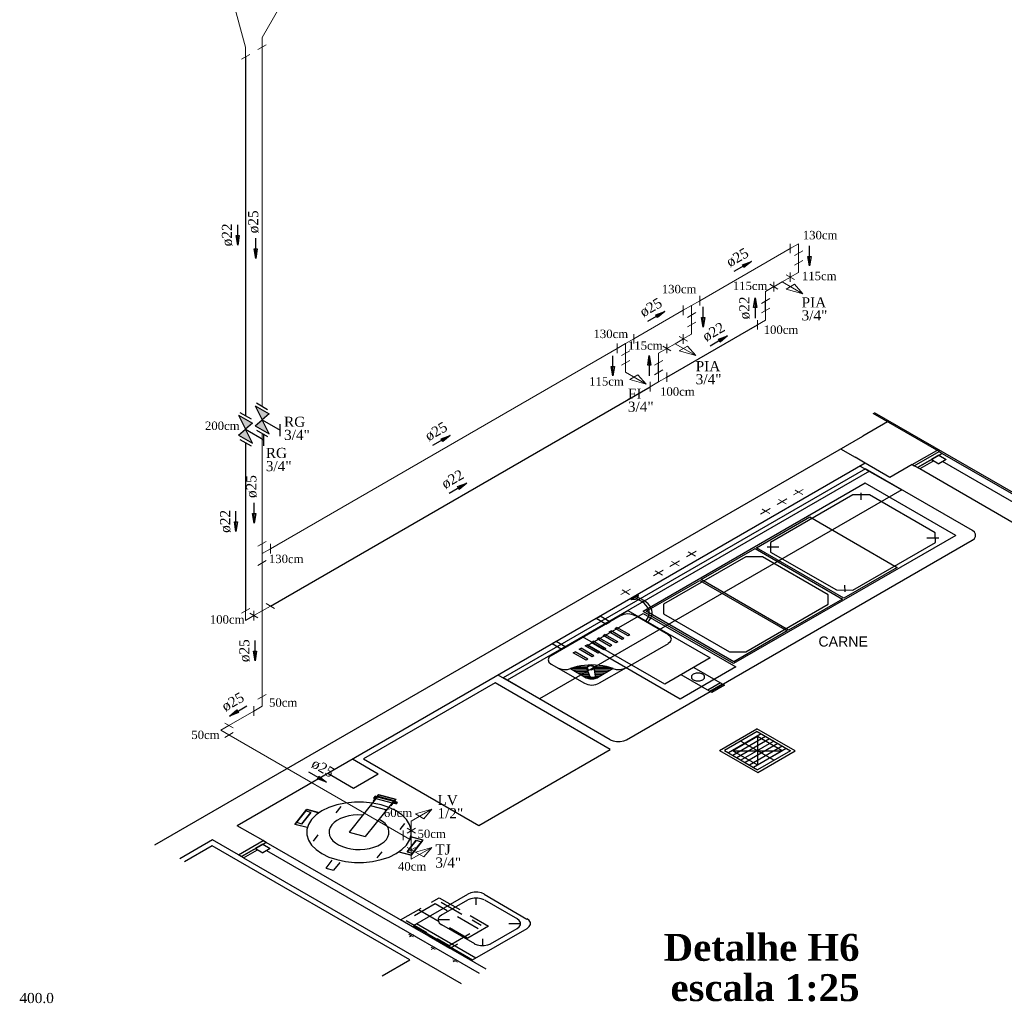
# Model space of a CAD drawing. Header units: millimetres. Extents: x 335 to 91625, y -1 to 84.
# Tile 7 of 38: x 384 to 404, y 28 to 49. Entities that reach past the tile are written whole.
import ezdxf

# ---------------------------------------------------------------- set-up
doc = ezdxf.new("R2010")
doc.units = ezdxf.units.MM
doc.header["$MEASUREMENT"] = 0
doc.linetypes.add('Dashed', pattern=[0.75, 0.5, -0.25])
for name, color, linetype, lineweight in [('AF-Colunas', 7, 'Continuous', 20), ('AF-Conexões detalhe', 7, 'Continuous', 20), ('AF-Indicação coluna', 5, 'Continuous', 20), ('AF-Sentido tubo', 7, 'Continuous', 20), ('AF-Textos conexão', 7, 'Continuous', 20), ('AF-Textos tubo', 7, 'Continuous', 20), ('AF-Tubos detalhe', 5, 'Continuous', 20), ('AQ-Colunas', 7, 'Continuous', 20), ('AQ-Conexões detalhe', 7, 'Continuous', 20), ('AQ-Indicação coluna', 5, 'Continuous', 20), ('AQ-Sentido tubo', 7, 'Continuous', 20), ('AQ-Textos conexão', 7, 'Continuous', 20), ('AQ-Textos tubo', 7, 'Continuous', 20), ('AQ-Tubos detalhe', 1, 'Continuous', 30), ('DI-Níveis', 7, 'Continuous', 20), ('DI-Títulos', 3, 'Continuous', 30), ('Simbolos', 1, 'Continuous', 30), ('SIMBOLOS INT', 8, 'Continuous', 5), ('Simbolos_int', 1, 'Continuous', 30)]:
    doc.layers.add(name, color=color, linetype=linetype, lineweight=lineweight)
doc.styles.add('Arial', font='arial.ttf')
doc.styles.add('TimesNewRoman', font='times.ttf')
doc.styles.add('TimesNewRomanN', font='timesbd.ttf')
doc.dimstyles.get("Standard").update_dxf_attribs({"dimtxt": 0.18, "dimasz": 0.18, "dimexe": 0.18, "dimexo": 0.0625, "dimgap": 0.09, "dimtad": 0, "dimtih": 1, "dimtoh": 1, "dimdec": 4, "dimzin": 0, "dimdsep": 46, "dimtxsty": 'Standard', "dimcen": 0.09, "dimadec": 0, "dimazin": 0, "dimtfac": 1, "dimtdec": 4, "dimtofl": 0, "dimtmove": 0, "dimatfit": 3, "dimfxl": 0, "dimtolj": 1, "dimtzin": 0, "dimarcsym": 0})

msp = doc.modelspace()

# ---------------------------------------------------------------- hatches: boundary and pattern name
at = {"layer": 'Simbolos', "linetype": 'Continuous'}
for points in [[(388.7817, 40.5594), (389.0727, 40.3914), (388.928, 40.2649)], [(388.4353, 40.3594), (388.7263, 40.1914), (388.5816, 40.0649)], [(388.928, 40.2649), (388.7817, 40.1394), (389.0727, 39.9714)], [(388.5816, 40.0649), (388.4353, 39.9394), (388.7263, 39.7714)]]:
    msp.add_hatch(color=256, dxfattribs=at).paths.add_polyline_path(points)

# ---------------------------------------------------------------- linework, layer by layer
at = {"color": 7}
for p, q in [((407.7722, 36.9329), (401.7492, 40.4099)), ((402.0192, 40.2209), (401.5022, 39.9229)), ((403.1002, 39.5969), (401.7202, 40.3929)), ((386.6852, 31.3679), (401.5022, 39.9229)), ((401.0372, 39.6539), (401.3412, 39.4789)), ((402.5362, 39.3259), (403.0532, 39.6239)), ((402.5822, 39.2989), (403.1002, 39.5969)), ((403.1002, 39.5969), (403.1622, 39.5609)), ((403.1002, 39.5969), (403.1622, 39.5609)), ((401.5542, 39.3559), (401.3412, 39.4789)), ((403.1622, 39.5609), (402.6452, 39.2629)), ((402.6452, 39.2629), (403.1622, 39.5609)), ((402.9902, 39.4049), (402.6942, 39.2339)), ((402.9412, 39.4339), (403.1622, 39.5609)), ((403.0972, 39.5239), (402.9412, 39.4339)), ((402.9412, 39.4339), (403.0942, 39.3449)), ((402.9902, 39.4049), (402.9412, 39.4339)), ((403.2502, 39.4349), (403.0942, 39.3449)), ((403.0972, 39.5239), (403.2502, 39.4349)), ((403.1622, 39.5609), (407.7432, 36.9159)), ((407.6002, 36.8339), (403.1722, 39.3899)), ((401.5542, 39.3559), (388.4072, 31.7659)), ((401.5592, 39.2389), (393.9752, 34.8599)), ((401.6422, 39.1909), (394.0582, 34.8119)), ((402.0712, 39.0569), (401.5542, 39.3559)), ((403.7982, 37.9459), (401.5592, 39.2389)), ((402.5362, 39.3259), (402.0712, 39.0569)), ((402.5362, 39.3259), (402.5822, 39.2989)), ((402.6942, 39.2339), (402.5822, 39.2989)), ((402.6452, 39.2629), (402.5822, 39.2989)), ((407.2262, 36.6179), (402.6452, 39.2629)), ((401.5562, 38.9369), (396.9032, 36.2509)), ((403.4482, 37.8449), (401.5562, 38.9369)), ((396.5582, 33.5669), (403.7962, 37.7459)), ((403.4482, 37.8449), (398.7942, 35.1589)), ((395.6352, 35.7229), (396.5862, 36.2719)), ((395.7392, 35.5369), (396.9062, 36.2099)), ((396.5862, 36.2719), (398.3092, 35.2769)), ((398.7942, 35.1589), (396.9032, 36.2509)), ((396.9062, 36.2099), (398.8442, 35.0909)), ((397.3582, 34.7279), (395.6352, 35.7229)), ((397.6772, 34.4179), (395.7392, 35.5369)), ((398.3092, 35.2769), (397.3582, 34.7279)), ((398.8442, 35.0909), (397.6772, 34.4179)), ((397.9632, 35.0779), (398.6072, 34.7059)), ((396.2152, 33.5669), (393.9752, 34.8599)), ((398.3452, 34.5539), (397.7012, 34.9259)), ((398.5222, 34.7549), (398.2592, 34.6039)), ((398.5662, 34.7299), (398.3032, 34.5779)), ((398.6072, 34.7059), (398.3452, 34.5539)), ((398.5062, 33.3419), (399.2882, 33.7939)), ((399.2912, 33.7349), (398.6052, 33.3389)), ((399.3762, 33.6859), (398.6912, 33.2899)), ((399.4652, 33.6349), (398.7792, 33.2389)), ((400.0882, 33.3319), (399.2882, 33.7939)), ((399.2912, 33.7349), (399.9872, 33.3329)), ((399.2992, 33.6349), (399.2992, 33.0379)), ((399.5532, 33.5839), (398.8672, 33.1879)), ((398.9502, 33.5389), (399.6472, 33.1369)), ((399.6392, 33.5339), (398.9532, 33.1379)), ((399.7252, 33.4849), (399.0392, 33.0889)), ((399.8182, 33.4309), (399.1322, 33.0349)), ((398.5062, 33.3419), (399.3062, 32.8799)), ((398.6052, 33.3389), (399.3012, 32.9369)), ((398.7822, 33.3359), (399.8162, 33.3359)), ((399.9012, 33.3829), (399.2152, 32.9869)), ((399.9872, 33.3329), (399.3012, 32.9369)), ((399.3062, 32.8799), (400.0882, 33.3319)), ((391.3592, 32.8459), (390.8182, 33.1579)), ((390.8422, 32.5469), (390.3012, 32.8589)), ((391.3592, 32.8459), (390.8422, 32.5469)), ((391.3482, 32.3869), (390.7512, 31.6309)), ((391.3672, 32.4209), (391.2502, 32.2849)), ((391.3642, 32.4139), (391.2572, 32.2829)), ((391.2962, 32.3809), (391.2632, 32.3429)), ((391.2962, 32.3809), (391.2632, 32.3429)), ((391.3222, 32.3659), (391.2942, 32.3729)), ((391.2962, 32.3809), (391.3022, 32.3809)), ((391.3252, 32.3729), (391.3022, 32.3809)), ((391.3352, 32.3669), (391.6812, 32.2789)), ((391.3482, 32.3869), (391.6942, 32.2949)), ((391.3642, 32.4139), (391.7172, 32.3209)), ((391.3672, 32.4209), (391.7302, 32.3219)), ((391.6942, 32.2949), (391.0832, 31.5379)), ((391.1932, 32.1919), (391.5382, 32.0999)), ((391.2632, 32.3429), (391.2682, 32.3399)), ((391.2962, 32.3359), (391.2682, 32.3399)), ((391.3022, 32.3449), (391.2732, 32.3489)), ((391.3072, 32.3359), (391.6522, 32.2469)), ((391.7172, 32.3209), (391.6192, 32.1859)), ((391.7302, 32.3219), (391.6212, 32.1839)), ((391.6972, 32.2309), (391.6682, 32.2379)), ((391.6942, 32.2379), (391.6782, 32.2439)), ((391.7152, 32.2589), (391.6912, 32.2699)), ((391.6992, 32.2319), (391.6972, 32.2309)), ((391.7232, 32.2699), (391.6992, 32.2769)), ((391.7252, 32.2649), (391.6992, 32.2319)), ((391.6992, 32.2319), (391.6992, 32.2289)), ((391.7172, 32.2249), (391.6992, 32.2289)), ((391.7252, 32.2319), (391.7102, 32.2379)), ((391.7232, 32.2219), (391.7172, 32.2249)), ((391.7252, 32.2649), (391.7232, 32.2699)), ((391.7542, 32.2609), (391.7232, 32.2219)), ((391.7252, 32.2649), (391.7282, 32.2669)), ((391.7512, 32.2619), (391.7282, 32.2669)), ((391.7432, 32.2549), (391.7282, 32.2609)), ((391.7282, 32.2309), (391.7432, 32.2279)), ((391.7332, 32.2339), (391.7492, 32.2309)), ((391.7592, 32.2489), (391.7432, 32.2279)), ((391.7492, 32.2309), (391.7432, 32.2279)), ((391.7462, 32.2529), (391.7592, 32.2489)), ((391.7462, 32.2529), (391.7562, 32.2469)), ((391.7562, 32.2469), (391.7492, 32.2309)), ((391.7542, 32.2609), (391.7512, 32.2619)), ((391.7562, 32.2469), (391.7592, 32.2489)), ((389.6152, 31.7939), (389.8622, 32.1109)), ((389.6212, 31.7939), (389.8682, 32.1079)), ((389.7562, 31.8029), (389.9512, 32.0449)), ((389.7612, 31.7999), (389.9582, 32.0399)), ((389.9582, 32.0399), (389.8472, 32.0719)), ((389.8622, 32.1109), (390.1252, 32.0399)), ((389.8682, 32.1079), (390.1172, 32.0359)), ((388.9482, 31.4539), (388.4072, 31.7659)), ((389.8702, 31.7249), (389.6152, 31.7939)), ((389.8702, 31.7309), (389.6212, 31.7939)), ((389.7612, 31.7999), (389.6522, 31.8329)), ((390.7512, 31.6309), (391.0832, 31.5379)), ((387.8902, 31.4669), (387.2022, 31.0699)), ((387.8832, 31.3429), (387.3062, 31.0099)), ((392.0192, 28.9549), (387.8832, 31.3429)), ((388.4312, 31.1549), (387.8902, 31.4669)), ((388.4312, 31.1549), (388.9482, 31.4539)), ((388.4962, 31.1179), (389.0132, 31.4159)), ((389.0132, 31.4159), (388.4962, 31.1179)), ((388.7872, 31.2859), (389.0132, 31.4159)), ((388.9432, 31.3759), (388.7872, 31.2859)), ((388.9432, 31.3759), (389.0962, 31.2869)), ((388.9482, 31.4539), (389.0132, 31.4159)), ((389.0132, 31.4159), (388.9482, 31.4539)), ((393.6152, 28.7589), (389.0132, 31.4159)), ((391.9622, 31.2199), (392.1512, 31.4609)), ((391.9672, 31.2169), (392.1592, 31.4569)), ((392.3022, 31.4639), (392.0422, 31.5329)), ((392.2892, 31.4599), (392.0472, 31.5269)), ((392.0472, 31.1549), (392.2892, 31.4599)), ((392.0522, 31.1459), (392.3022, 31.4639)), ((392.1512, 31.4609), (392.2602, 31.4279)), ((388.5372, 31.0939), (388.4312, 31.1549)), ((388.4312, 31.1549), (388.4962, 31.1179)), ((388.5372, 31.0939), (388.8282, 31.2619)), ((388.7872, 31.2859), (388.9402, 31.1969)), ((388.7872, 31.2859), (388.8282, 31.2619)), ((389.0962, 31.2869), (388.9402, 31.1969)), ((389.0212, 31.2439), (393.4692, 28.6749)), ((391.7932, 31.2179), (392.0522, 31.1459)), ((391.7952, 31.2199), (392.0472, 31.1549)), ((391.9622, 31.2199), (392.0732, 31.1879)), ((388.5372, 31.0939), (393.0982, 28.4609)), ((390.3902, 31.0409), (390.2622, 30.8779)), ((390.5532, 30.9979), (390.4212, 30.8339)), ((390.2622, 30.8779), (390.4212, 30.8339)), ((391.4422, 28.6219), (392.0192, 28.9549))]:
    msp.add_line(p, q, dxfattribs=at)
at = {"color": 8}
for p, q in [((401.4712, 38.5909), (401.4712, 38.7319)), ((402.8472, 37.7959), (403.0942, 37.7939)), ((399.7452, 37.5949), (399.5042, 37.5959)), ((401.1222, 36.7999), (401.1282, 36.6589)), ((396.6322, 36.5129), (396.7882, 36.6029)), ((396.6532, 36.5009), (396.6322, 36.5129)), ((396.6532, 36.5009), (396.8092, 36.5909)), ((396.6532, 36.5009), (396.8092, 36.5909)), ((396.8092, 36.5909), (396.7882, 36.6029)), ((394.9802, 35.3279), (396.4272, 36.1639)), ((395.9232, 36.1039), (396.0042, 36.1499)), ((396.1232, 35.9879), (395.9232, 36.1039)), ((396.2042, 36.0349), (396.0042, 36.1499)), ((397.4332, 35.7629), (396.7392, 36.1639)), ((396.1232, 35.9879), (396.2042, 36.0349)), ((396.3182, 35.8939), (396.3572, 35.9159)), ((396.5882, 35.7379), (396.3182, 35.8939)), ((396.6272, 35.7599), (396.3572, 35.9159)), ((395.9412, 35.6759), (395.9802, 35.6989)), ((396.2122, 35.5199), (395.9412, 35.6759)), ((396.2512, 35.5429), (395.9802, 35.6989)), ((396.0662, 35.7479), (396.1052, 35.7709)), ((396.3362, 35.5919), (396.0662, 35.7479)), ((396.3752, 35.6149), (396.1052, 35.7709)), ((396.1932, 35.8219), (396.2322, 35.8439)), ((396.4642, 35.6659), (396.1932, 35.8219)), ((396.5032, 35.6879), (396.2322, 35.8439)), ((396.5032, 35.6879), (396.4642, 35.6659)), ((396.6272, 35.7599), (396.5882, 35.7379)), ((395.0842, 35.6189), (395.0032, 35.5729)), ((395.2042, 35.4569), (395.0032, 35.5729)), ((395.2842, 35.5039), (395.0842, 35.6189)), ((395.2842, 35.5039), (395.2042, 35.4569)), ((395.5652, 35.4589), (395.6042, 35.4809)), ((395.8352, 35.3029), (395.5652, 35.4589)), ((395.8742, 35.3249), (395.6042, 35.4809)), ((395.6892, 35.5309), (395.7312, 35.5549)), ((395.9602, 35.3749), (395.6892, 35.5309)), ((396.0012, 35.3989), (395.7312, 35.5549)), ((395.8142, 35.6029), (395.8562, 35.6269)), ((396.0842, 35.4469), (395.8142, 35.6029)), ((396.1262, 35.4709), (395.8562, 35.6269)), ((396.1262, 35.4709), (396.0842, 35.4469)), ((396.2512, 35.5429), (396.2122, 35.5199)), ((396.3752, 35.6149), (396.3362, 35.5919)), ((396.5472, 35.0719), (397.4332, 35.5829)), ((395.4402, 35.3869), (395.4792, 35.4089)), ((395.7102, 35.2309), (395.4402, 35.3869)), ((395.7492, 35.2529), (395.4792, 35.4089)), ((395.7492, 35.2529), (395.7102, 35.2309)), ((395.8742, 35.3249), (395.8352, 35.3029)), ((396.0012, 35.3989), (395.9602, 35.3749)), ((394.9802, 35.1479), (395.6742, 34.7479)), ((395.3832, 35.0539), (395.7102, 34.8649)), ((395.7132, 35.0549), (395.3852, 35.0549)), ((395.7182, 35.0879), (395.4892, 35.0879)), ((395.7982, 34.8859), (395.7262, 35.0599)), ((395.9052, 34.8959), (395.8762, 35.0749)), ((396.1702, 35.0879), (395.8872, 35.0869)), ((396.2742, 35.0549), (395.8922, 35.0539)), ((396.2772, 35.0539), (395.9492, 34.8649)), ((396.5472, 35.0719), (395.9862, 34.7479)), ((395.7442, 35.0219), (395.4372, 35.0219)), ((395.7542, 34.9889), (395.4922, 34.9909)), ((395.7702, 34.9559), (395.5492, 34.9579)), ((395.7832, 34.9249), (395.6062, 34.9249)), ((395.7982, 34.8919), (395.6632, 34.8919)), ((395.9392, 34.8589), (395.7212, 34.8589)), ((395.8302, 34.8739), (395.8822, 34.8799)), ((396.2222, 35.0219), (395.8842, 35.0219)), ((396.1672, 34.9909), (395.8892, 34.9889)), ((396.1102, 34.9579), (395.8952, 34.9559)), ((396.0532, 34.9249), (395.9002, 34.9229)), ((395.9962, 34.8919), (395.9022, 34.8919)), ((392.0942, 29.6759), (393.2342, 30.3339)), ((393.5742, 30.3299), (394.4712, 29.8119)), ((392.6782, 29.8929), (393.2322, 30.2129)), ((393.4062, 30.1119), (393.4062, 30.2559)), ((393.5822, 30.2139), (394.2712, 29.8169)), ((392.1612, 29.7149), (393.4032, 28.9979)), ((392.8522, 29.7929), (392.6112, 29.7969)), ((392.6832, 29.6949), (393.3722, 29.2979)), ((394.0942, 29.7149), (394.3382, 29.7179)), ((392.0942, 29.6759), (393.3352, 28.9589)), ((393.3352, 28.9589), (394.4762, 29.6169)), ((393.7122, 29.2959), (394.2662, 29.6159)), ((393.5412, 29.3949), (393.5432, 29.2589))]:
    msp.add_line(p, q, dxfattribs=at)
at = {"color": 7, "linetype": 'Dashed'}
for p, q in [((392.5512, 30.1289), (391.9432, 29.7779)), ((393.4502, 29.6099), (392.5512, 30.1289)), ((392.6732, 30.1669), (393.5132, 29.6819)), ((392.2032, 30.0089), (393.2372, 29.4119)), ((391.9432, 29.7779), (392.8422, 29.2589)), ((392.8422, 29.2589), (393.4502, 29.6099))]:
    msp.add_line(p, q, dxfattribs=at)
at = {"color": 7, "linetype": 'Continuous'}
msp.add_lwpolyline([(401.4502, 39.2959), (402.3172, 38.8009), (394.7342, 34.4219), (393.8712, 34.9199)], dxfattribs=at)
at = {"color": 8}
for points in [[(401.2962, 36.6989), (403.0222, 37.6949), (403.0192, 37.8949), (403.0192, 37.8949), (401.6422, 38.6899), (401.2962, 38.6909), (401.2962, 38.6909), (399.5712, 37.6949), (399.5742, 37.4959), (399.5742, 37.4959), (400.9512, 36.7009), (401.2962, 36.6989), (401.2962, 36.6989)], [(399.0572, 35.4059), (400.7792, 36.4009), (400.7792, 36.6019), (400.7792, 36.6019), (399.4022, 37.3969), (399.0542, 37.3969), (399.0542, 37.3969), (397.3322, 36.4019), (397.3342, 36.2029), (397.3342, 36.2029), (398.7112, 35.4079), (399.0572, 35.4059), (399.0572, 35.4059)], [(396.6522, 36.5019), (396.7352, 36.5099), (396.7942, 36.5439), (396.8072, 36.5919)], [(396.9512, 36.0399), (396.9852, 36.0809), (397.0112, 36.1229), (397.0272, 36.1669), (397.0342, 36.2119), (397.0302, 36.2569), (397.0172, 36.3009), (396.9952, 36.3439), (396.9632, 36.3849), (396.9232, 36.4239), (396.8742, 36.4589), (396.8182, 36.4899), (396.7562, 36.5179)], [(396.9922, 36.0179), (397.0302, 36.0589), (397.0592, 36.1009), (397.0802, 36.1449), (397.0912, 36.1899), (397.0932, 36.2359), (397.0852, 36.2809), (397.0692, 36.3259), (397.0432, 36.3689), (397.0092, 36.4099), (396.9662, 36.4489), (396.9162, 36.4839), (396.8592, 36.5159), (396.7962, 36.5429)], [(396.7382, 36.1629), (396.6672, 36.1909), (396.5832, 36.1999), (396.4992, 36.1909), (396.4282, 36.1629)], [(397.4322, 35.5839), (397.4802, 35.6249), (397.4962, 35.6729), (397.4802, 35.7219), (397.4322, 35.7629)], [(394.9812, 35.3279), (394.9332, 35.2869), (394.9172, 35.2379), (394.9332, 35.1899), (394.9812, 35.1489)], [(395.1132, 35.0719), (395.1742, 35.0469), (395.2452, 35.0359), (395.3192, 35.0379), (395.3872, 35.0549)], [(396.2742, 35.0559), (396.2062, 35.0779), (396.1352, 35.0969), (396.0612, 35.1119), (395.9852, 35.1229), (395.9082, 35.1289), (395.8302, 35.1309), (395.7512, 35.1289), (395.6742, 35.1229), (395.5982, 35.1119), (395.5242, 35.0969), (395.4532, 35.0779), (395.3852, 35.0559)], [(395.8842, 35.0429), (395.8892, 35.0889), (395.8302, 35.1199), (395.7512, 35.1119), (395.7122, 35.0719), (395.7422, 35.0289)], [(395.8582, 35.0999), (395.7842, 35.1119), (395.7302, 35.0799), (395.7492, 35.0369)], [(395.7492, 35.0369), (395.8242, 35.0259), (395.8782, 35.0569), (395.8582, 35.0999)], [(396.2722, 35.0549), (396.3402, 35.0379), (396.4142, 35.0359), (396.4852, 35.0469), (396.5462, 35.0719)], [(395.7102, 34.8639), (395.7862, 34.8389), (395.8742, 34.8389), (395.9502, 34.8639)], [(395.8002, 34.8849), (395.8102, 34.8759), (395.8292, 34.8739)], [(395.8832, 34.8789), (395.8992, 34.8839), (395.9042, 34.8949)], [(395.6742, 34.7479), (395.7462, 34.7209), (395.8302, 34.7109), (395.9142, 34.7209), (395.9852, 34.7479)], [(393.5812, 30.3329), (393.5192, 30.3589), (393.4462, 30.3729), (393.3702, 30.3729), (393.2982, 30.3589), (393.2362, 30.3329)], [(393.5782, 30.2119), (393.5162, 30.2379), (393.4442, 30.2509), (393.3672, 30.2509), (393.2952, 30.2379), (393.2332, 30.2119)], [(392.6802, 29.8919), (392.6352, 29.8569), (392.6112, 29.8149), (392.6112, 29.7709), (392.6352, 29.7289), (392.6802, 29.6929)], [(394.2662, 29.6149), (394.3112, 29.6509), (394.3352, 29.6929), (394.3352, 29.7369), (394.3112, 29.7789), (394.2662, 29.8139)], [(394.4772, 29.6169), (394.5222, 29.6519), (394.5452, 29.6939), (394.5452, 29.7379), (394.5222, 29.7799), (394.4772, 29.8159)], [(393.3682, 29.2959), (393.4302, 29.2699), (393.5032, 29.2559), (393.5792, 29.2559), (393.6512, 29.2699), (393.7132, 29.2959)]]:
    msp.add_lwpolyline(points, dxfattribs=at)
at = {"color": 7, "linetype": 'Continuous'}
for points in [[(402.2242, 37.1749), (401.1072, 36.5299), (399.2782, 37.5859), (400.3952, 38.2309), (402.2242, 37.1749)], [(401.0762, 36.5119), (399.9512, 35.8619), (398.1222, 36.9179), (399.2472, 37.5679), (401.0762, 36.5119)], [(399.9192, 35.8439), (398.8002, 35.1979), (396.9712, 36.2539), (398.0902, 36.8999), (399.9192, 35.8439)]]:
    msp.add_lwpolyline(points, close=True, dxfattribs=at)
at = {"color": 7}
for points in [[(403.7972, 37.7449), (403.8412, 37.7809), (403.8652, 37.8229), (403.8652, 37.8669), (403.8412, 37.9089), (403.7972, 37.9449)], [(397.9512, 34.8219), (398.0152, 34.8009), (398.0882, 34.8009), (398.1512, 34.8219), (398.1882, 34.8579), (398.1882, 34.9009), (398.1512, 34.9369), (398.0882, 34.9579), (398.0152, 34.9579), (397.9512, 34.9369), (397.9152, 34.9009), (397.9152, 34.8579), (397.9512, 34.8219)], [(396.2142, 33.5659), (396.2752, 33.5409), (396.3482, 33.5269), (396.4242, 33.5269), (396.4972, 33.5409), (396.5582, 33.5659)], [(391.2932, 32.3739), (391.2792, 32.3639), (391.2752, 32.3519)], [(391.3022, 32.3819), (391.2942, 32.3789), (391.2952, 32.3739)], [(390.1812, 31.1809), (390.3272, 31.1099), (390.4932, 31.0549), (390.6722, 31.0169), (390.8612, 30.9979), (391.0522, 30.9979), (391.2402, 31.0169), (391.4202, 31.0549), (391.5852, 31.1099), (391.7322, 31.1809), (391.8552, 31.2659), (391.9502, 31.3609), (392.0162, 31.4649), (392.0492, 31.5739), (392.0492, 31.6839), (392.0162, 31.7929), (391.9502, 31.8969), (391.8552, 31.9919), (391.7322, 32.0769), (391.5852, 32.1479), (391.4202, 32.2029), (391.2402, 32.2409), (391.0522, 32.2599), (390.8612, 32.2599), (390.6722, 32.2409), (390.4932, 32.2029), (390.3272, 32.1479), (390.1812, 32.0769), (390.0582, 31.9919), (389.9622, 31.8969), (389.8972, 31.7929), (389.8632, 31.6839), (389.8632, 31.5739), (389.8972, 31.4649), (389.9622, 31.3609), (390.0582, 31.2659), (390.1812, 31.1809)], [(390.5742, 32.1649), (390.4732, 32.0339)], [(391.2762, 32.3489), (391.2682, 32.3459), (391.2692, 32.3409)], [(391.6812, 32.2439), (391.6732, 32.2409), (391.6752, 32.2359)], [(391.6982, 32.2689), (391.6852, 32.2589), (391.6802, 32.2469)], [(391.6942, 32.2759), (391.6862, 32.2729), (391.6882, 32.2679)], [(391.6912, 32.2319), (391.6992, 32.2349), (391.6982, 32.2399)], [(391.7042, 32.2369), (391.6972, 32.2339), (391.6982, 32.2289)], [(391.7002, 32.2399), (391.7142, 32.2499), (391.7182, 32.2619)], [(391.7242, 32.2569), (391.7112, 32.2469), (391.7062, 32.2349)], [(391.7172, 32.2619), (391.7252, 32.2649), (391.7242, 32.2699)], [(391.7222, 32.2259), (391.7302, 32.2289), (391.7292, 32.2339)], [(391.7302, 32.2669), (391.7232, 32.2639), (391.7242, 32.2589)], [(391.7292, 32.2319), (391.7422, 32.2419), (391.7472, 32.2549)], [(391.7432, 32.2529), (391.7512, 32.2559), (391.7502, 32.2609)], [(391.0332, 31.9889), (390.9342, 31.9919), (390.8362, 31.9849), (390.7412, 31.9699), (390.6512, 31.9459), (390.5682, 31.9149), (390.4952, 31.8759), (390.4342, 31.8309), (390.3862, 31.7819), (390.3512, 31.7279), (390.3322, 31.6719), (390.3282, 31.6149), (390.3392, 31.5579), (390.3662, 31.5029), (390.4082, 31.4509), (390.4632, 31.4039), (390.5302, 31.3619), (390.6082, 31.3269), (390.6942, 31.2989), (390.7872, 31.2789), (390.8842, 31.2679), (390.9832, 31.2659), (391.0812, 31.2729), (391.1762, 31.2889), (391.2662, 31.3129), (391.3482, 31.3449), (391.4202, 31.3839), (391.4812, 31.4289), (391.5292, 31.4789), (391.5622, 31.5329), (391.5812, 31.5889), (391.5842, 31.6459), (391.5722, 31.7019), (391.5442, 31.7569), (391.5022, 31.8089), (391.4472, 31.8559), (391.3792, 31.8979)], [(391.9102, 31.8109), (391.8112, 31.6849)], [(390.0032, 31.4449), (390.1042, 31.5749)], [(391.3352, 31.0919), (391.4392, 31.2209)]]:
    msp.add_lwpolyline(points, dxfattribs=at)
for points in [[(393.4632, 31.7719), (396.2172, 33.3619), (393.8042, 34.7549), (391.0502, 33.1649), (393.4632, 31.7719)], [(399.8162, 33.3359), (399.2992, 33.6349), (398.7822, 33.3359), (399.2992, 33.0379), (399.8162, 33.3359)]]:
    msp.add_lwpolyline(points, close=True, dxfattribs=at)
at = {"color": 7, "linetype": 'Dashed'}
msp.add_lwpolyline([(391.8262, 29.7919), (392.6342, 30.2579), (393.6682, 29.6609), (392.8602, 29.1949), (391.8262, 29.7919)], dxfattribs=at)
at = {"layer": 'AF-Colunas', "linetype": 'Continuous'}
for p, q in [((388.9272, 48.2654), (388.9272, 48.0654)), ((389.0138, 48.1154), (388.8406, 48.0154))]:
    msp.add_line(p, q, dxfattribs=at)
at = {"layer": 'AF-Conexões detalhe', "linetype": 'Continuous'}
for p, q in [((399.986, 43.9509), (399.986, 43.7509)), ((400.1593, 43.9509), (399.986, 43.8509)), ((400.1593, 43.9509), (400.1593, 43.7509)), ((400.2459, 43.8009), (400.0727, 43.7009)), ((400.2459, 43.6009), (400.0727, 43.5009)), ((400.1593, 43.3509), (400.1593, 43.5509)), ((399.9002, 43.3013), (400.0734, 43.2013)), ((399.986, 43.3509), (399.986, 43.1509)), ((400.1593, 43.3509), (399.986, 43.2509)), ((399.7273, 43.0012), (399.5539, 43.1011)), ((399.8136, 43.1512), (399.6406, 43.0511)), ((399.8136, 43.1512), (399.9868, 43.2513)), ((399.8136, 43.1512), (400.2466, 42.9012)), ((400.0734, 43.1012), (399.9002, 43.0012)), ((400.0734, 43.1012), (400.2466, 42.9012)), ((399.9002, 43.0012), (400.2466, 42.9012)), ((397.9192, 42.6569), (398.0924, 42.7569)), ((398.0924, 42.8569), (398.0924, 42.6569)), ((397.746, 42.6569), (397.746, 42.4569)), ((397.9192, 42.6569), (397.746, 42.5569)), ((398.0058, 42.5069), (397.8326, 42.4069)), ((397.9192, 42.6569), (397.9192, 42.4569)), ((398.0058, 42.3069), (397.8326, 42.2069)), ((396.71, 42.0586), (396.71, 41.8586)), ((397.746, 42.0569), (397.746, 41.8569)), ((397.9192, 42.0569), (397.746, 41.9569)), ((397.9192, 42.0569), (397.9192, 42.2569)), ((396.3636, 41.8586), (396.3636, 41.6586)), ((396.5368, 41.8586), (396.3636, 41.7586)), ((396.5368, 41.8586), (396.71, 41.9586)), ((396.5368, 41.8586), (396.5368, 41.6586)), ((397.5734, 41.857), (397.4002, 41.757)), ((397.5734, 41.857), (397.7465, 41.9571)), ((397.5734, 41.857), (398.0064, 41.607)), ((397.6598, 42.0071), (397.8331, 41.9071)), ((396.6234, 41.7086), (396.4502, 41.6086)), ((397.4869, 41.707), (397.3136, 41.807)), ((397.8332, 41.807), (397.66, 41.707)), ((397.66, 41.707), (398.0064, 41.607)), ((397.8332, 41.807), (398.0064, 41.607)), ((396.6234, 41.5086), (396.4502, 41.4086)), ((396.5368, 41.2586), (396.5368, 41.4586)), ((396.5368, 41.2586), (396.9698, 41.0086)), ((396.7966, 41.2086), (396.6234, 41.1086)), ((396.6234, 41.1086), (396.9698, 41.0086)), ((396.7966, 41.2086), (396.9698, 41.0086)), ((389.0138, 37.7154), (388.8406, 37.6154)), ((388.9272, 37.4654), (388.9272, 37.6654)), ((388.9272, 37.4654), (389.1004, 37.5654)), ((389.1004, 37.6654), (389.1004, 37.4654)), ((389.0138, 37.3154), (388.8406, 37.2154)), ((388.9272, 37.4654), (388.9272, 37.2654)), ((389.0138, 34.5154), (388.8406, 34.4154)), ((388.9272, 34.2654), (388.9272, 34.4654)), ((388.754, 34.2654), (388.754, 34.0654)), ((388.9272, 34.2654), (388.754, 34.1654)), ((388.0606, 33.7658), (388.2339, 33.8657)), ((388.1474, 33.9158), (388.3205, 33.8157)), ((388.0606, 33.7658), (388.2338, 33.6658)), ((388.3203, 33.7158), (388.1471, 33.6158)), ((392.0512, 31.8619), (392.4842, 32.1119)), ((392.1378, 32.0119), (392.4842, 32.1119)), ((392.311, 31.9119), (392.1378, 32.0119)), ((392.311, 31.9119), (392.4842, 32.1119)), ((392.0512, 31.8619), (392.0512, 31.6619)), ((391.878, 31.6619), (391.878, 31.4619)), ((392.0512, 31.4619), (391.878, 31.5619)), ((391.9646, 31.7119), (392.1378, 31.6119)), ((392.1378, 31.7119), (391.9646, 31.6119)), ((392.0512, 31.4619), (392.0512, 31.6619)), ((392.0512, 31.4619), (392.0512, 31.2619)), ((391.9646, 31.3119), (392.1378, 31.2119)), ((392.1378, 31.3119), (391.9646, 31.2119)), ((392.0512, 31.0619), (392.4842, 31.3119)), ((392.0512, 31.0619), (392.0512, 31.2619)), ((392.1378, 31.2119), (392.4842, 31.3119)), ((392.311, 31.1119), (392.1378, 31.2119)), ((392.311, 31.1119), (392.4842, 31.3119))]:
    msp.add_line(p, q, dxfattribs=at)
at = {"layer": 'AF-Indicação coluna'}
msp.add_line((388.9272, 48.2654), (389.8122, 49.7983), dxfattribs=at)
at = {"layer": 'AF-Tubos detalhe'}
for p, q in [((388.9272, 48.0654), (388.9272, 40.5484)), ((398.0924, 42.757), (399.9861, 43.8508)), ((400.1593, 43.7509), (400.1593, 43.5509)), ((399.9861, 43.2509), (399.9868, 43.2513)), ((396.71, 41.9586), (397.746, 42.5569)), ((397.9192, 42.4569), (397.9192, 42.2569)), ((397.746, 41.9568), (397.7465, 41.9571)), ((389.1004, 37.5654), (396.3636, 41.7586)), ((396.5368, 41.6586), (396.5368, 41.4586)), ((388.9272, 39.9824), (388.9272, 37.6654)), ((388.9272, 37.2654), (388.9272, 34.4654)), ((388.7539, 34.1655), (388.2339, 33.8657)), ((388.2338, 33.6658), (391.878, 31.5619))]:
    msp.add_line(p, q, dxfattribs=at)
at = {"layer": 'AQ-Colunas', "linetype": 'Continuous'}
for p, q in [((388.5808, 48.0654), (388.5808, 47.8654)), ((388.6674, 47.9154), (388.4942, 47.8154))]:
    msp.add_line(p, q, dxfattribs=at)
at = {"layer": 'AQ-Conexões detalhe', "linetype": 'Continuous'}
for p, q in [((399.642, 43.1517), (399.642, 42.9517)), ((399.4688, 42.9517), (399.642, 43.0517)), ((399.4688, 42.9517), (399.4688, 42.7517)), ((399.5554, 42.8017), (399.3822, 42.7017)), ((399.5554, 42.6017), (399.3822, 42.5017)), ((399.4688, 42.3516), (399.4688, 42.5517)), ((399.2956, 42.3516), (399.2956, 42.1517)), ((399.4688, 42.3516), (399.2956, 42.2517)), ((397.4012, 41.8575), (397.4012, 41.6575)), ((397.228, 41.6575), (397.4012, 41.7575)), ((397.228, 41.6575), (397.228, 41.4575)), ((397.3146, 41.5075), (397.1414, 41.4075)), ((397.3146, 41.3075), (397.1414, 41.2075)), ((397.228, 41.0575), (397.228, 41.2575)), ((397.4012, 41.2575), (397.4012, 41.0575)), ((397.0548, 41.0575), (397.0548, 40.8575)), ((397.228, 41.0575), (397.0548, 40.9575)), ((397.228, 41.0575), (397.4012, 41.1575)), ((388.6674, 36.3154), (388.4942, 36.2154)), ((388.9272, 36.2654), (389.1004, 36.3654)), ((389.0138, 36.4154), (389.187, 36.3154)), ((388.5808, 36.0654), (388.5808, 36.2654)), ((388.5808, 36.0654), (388.754, 36.1654)), ((388.8406, 36.1154), (388.6674, 36.2154)), ((388.754, 36.2654), (388.754, 36.0654)), ((388.9272, 36.2654), (388.754, 36.1654))]:
    msp.add_line(p, q, dxfattribs=at)
at = {"layer": 'AQ-Indicação coluna'}
msp.add_line((388.5808, 48.0654), (388.2188, 49.3916), dxfattribs=at)
at = {"layer": 'AQ-Tubos detalhe'}
for p, q in [((388.5808, 47.8654), (388.5808, 40.3484)), ((399.6419, 43.0518), (399.6405, 43.0511)), ((399.4688, 42.5517), (399.4688, 42.7517)), ((397.4012, 41.1575), (399.2956, 42.2516)), ((397.4012, 41.7576), (397.4002, 41.757)), ((397.228, 41.2575), (397.228, 41.4575)), ((389.1004, 36.3654), (397.0548, 40.9575)), ((388.5808, 39.7824), (388.5808, 36.2654))]:
    msp.add_line(p, q, dxfattribs=at)
at = {"layer": 'Simbolos'}
for p, q in [((388.8103, 40.6159), (389.0432, 40.4814)), ((388.7817, 40.5594), (389.0727, 40.3914)), ((388.7817, 40.5594), (388.928, 40.2649)), ((388.4353, 40.3594), (388.7263, 40.1914)), ((388.4353, 40.3594), (388.5816, 40.0649)), ((388.7817, 40.1394), (388.928, 40.2649)), ((389.0727, 40.3914), (388.9272, 40.2654)), ((388.928, 40.2649), (389.3082, 40.0454)), ((389.0727, 39.9714), (388.928, 40.2649)), ((388.4353, 39.9394), (388.5816, 40.0649)), ((388.7263, 40.1914), (388.5808, 40.0654)), ((388.5816, 40.0649), (388.9618, 39.8454)), ((388.7263, 39.7714), (388.5816, 40.0649)), ((388.7817, 40.1394), (389.0727, 39.9714)), ((388.8103, 40.0499), (389.0432, 39.9154)), ((389.3082, 39.9194), (389.3082, 40.1714)), ((388.4353, 39.9394), (388.7263, 39.7714)), ((388.9618, 39.7194), (388.9618, 39.9714))]:
    msp.add_line(p, q, dxfattribs=at)
at = {"layer": 'SIMBOLOS INT', "linetype": 'Continuous'}
for p, q in [((400.2582, 38.8079), (400.0552, 38.6909)), ((400.1592, 38.7509), (400.0872, 38.7929)), ((400.0872, 38.7929), (400.2452, 38.7009)), ((400.1592, 38.7509), (400.2582, 38.8079)), ((399.9102, 38.6069), (399.7072, 38.4899)), ((399.8142, 38.5509), (399.7412, 38.5929)), ((399.7412, 38.5929), (399.9002, 38.5019)), ((399.8142, 38.5509), (399.9102, 38.6069)), ((399.5642, 38.4069), (399.3622, 38.2899)), ((399.4682, 38.3519), (399.3962, 38.3939)), ((399.3962, 38.3939), (399.5542, 38.3019)), ((399.4682, 38.3519), (399.5642, 38.4069)), ((397.6692, 37.3129), (397.4662, 37.1959)), ((397.5732, 37.2569), (397.6692, 37.3129)), ((398.0172, 37.5139), (397.8152, 37.3969)), ((397.9192, 37.4569), (397.8462, 37.4989)), ((397.8462, 37.4989), (398.0042, 37.4069)), ((397.9192, 37.4569), (398.0172, 37.5139)), ((397.3242, 37.1129), (397.1212, 36.9959)), ((397.2272, 37.0579), (397.3242, 37.1129)), ((397.5732, 37.2569), (397.5002, 37.2989)), ((397.5002, 37.2989), (397.6592, 37.2079)), ((397.2272, 37.0579), (397.1552, 37.0999)), ((397.1552, 37.0999), (397.3132, 37.0079)), ((396.4402, 36.6029), (396.6432, 36.7199)), ((396.5362, 36.6589), (396.4642, 36.7009)), ((396.4642, 36.7009), (396.6222, 36.6089)), ((396.5362, 36.6589), (396.4402, 36.6029)), ((392.0512, 29.4619), (391.9992, 29.4919)), ((392.0512, 29.4619), (392.0952, 29.4879)), ((392.0512, 29.4619), (392.0122, 29.4399)), ((392.0512, 29.4619), (392.0952, 29.4369)), ((392.5082, 29.1979), (392.4642, 29.2239)), ((392.5082, 29.1979), (392.4692, 29.1759)), ((392.5082, 29.1979), (392.5522, 29.2239)), ((392.5082, 29.1979), (392.5502, 29.1739)), ((392.9632, 28.9359), (392.9212, 28.9599)), ((392.9632, 28.9359), (392.9242, 28.9129)), ((392.9632, 28.9359), (393.0072, 28.9609)), ((392.9632, 28.9359), (393.0152, 28.9059))]:
    msp.add_line(p, q, dxfattribs=at)
at = {"layer": 'Simbolos_int'}
for p, q in [((388.4639, 40.4159), (388.6968, 40.2814)), ((388.4639, 39.8499), (388.6968, 39.7154))]:
    msp.add_line(p, q, dxfattribs=at)

# ---------------------------------------------------------------- texts
at = {"line_spacing_factor": 0.798}
for s, insert, char_height, width, attachment_point, style in [('130cm', (400.2472, 44.0402), 0.1765, 1.453207, 7, 'TimesNewRoman'), ('115cm', (400.2292, 43.1842), 0.1765, 1.453207, 7, 'TimesNewRoman'), ('130cm', (397.2952, 42.9102), 0.1765, 1.453207, 7, 'TimesNewRoman'), ('115cm', (398.7812, 42.9782), 0.1765, 1.453207, 7, 'TimesNewRoman'), ('100cm', (399.4282, 42.0592), 0.1765, 1.453207, 7, 'TimesNewRoman'), ('130cm', (395.8652, 41.9722), 0.1765, 1.453207, 7, 'TimesNewRoman'), ('115cm', (396.5872, 41.7282), 0.1765, 1.453207, 7, 'TimesNewRoman'), ('115cm', (395.7742, 40.9772), 0.1765, 1.453207, 7, 'TimesNewRoman'), ('100cm', (397.2592, 40.7642), 0.1765, 1.453207, 7, 'TimesNewRoman'), ('200cm', (387.7312, 40.0482), 0.1765, 1.453207, 7, 'TimesNewRoman'), ('130cm', (389.0702, 37.2612), 0.1765, 1.453207, 7, 'TimesNewRoman'), ('100cm', (387.8332, 35.9932), 0.1765, 1.453207, 7, 'TimesNewRoman'), ('CARNE', (401.0922, 35.5128), 0.2118, 2.032603, 8, 'Arial'), ('50cm', (389.0732, 34.2532), 0.1765, 1.185921, 7, 'TimesNewRoman'), ('50cm', (387.4462, 33.5772), 0.1765, 1.185921, 7, 'TimesNewRoman'), ('60cm', (391.4772, 31.9452), 0.1765, 1.185921, 7, 'TimesNewRoman'), ('50cm', (392.1822, 31.5052), 0.1765, 1.185921, 7, 'TimesNewRoman'), ('40cm', (391.7722, 30.8242), 0.1765, 1.185921, 7, 'TimesNewRoman')]:
    msp.add_mtext(s, dxfattribs=dict(at, insert=insert, char_height=char_height, width=width, attachment_point=attachment_point, style=style))
at = {"layer": 'AF-Textos conexão', "char_height": 0.2118, "attachment_point": 7, "line_spacing_factor": 0.798, "style": 'TimesNewRoman'}
for s, insert, width in [('FI', (396.5852, 40.7048), 0.515228), ('3/4"', (396.5852, 40.4298), 0.98233), ('RG', (389.3872, 40.1138), 0.806813), ('3/4"', (389.3872, 39.8388), 0.98233), ('LV', (392.5992, 32.1928), 0.772842), ('1/2"', (392.5992, 31.9178), 0.98233), ('TJ', (392.5552, 31.1588), 0.580339), ('3/4"', (392.5552, 30.8848), 0.98233)]:
    msp.add_mtext(s, dxfattribs=dict(at, insert=insert, width=width))
at = {"layer": 'AF-Textos tubo', "char_height": 0.2118, "width": 0.874755, "attachment_point": 8, "line_spacing_factor": 0.798, "style": 'TimesNewRoman'}
for insert, rotation in [((388.8603, 44.4079), 90.00021), ((398.9362, 43.5634), 30.01153), ((397.1252, 42.5174), 30.0058), ((392.6292, 39.9214), 30.00007), ((388.8213, 38.8659), 90.00021), ((388.6743, 35.4299), 90.00021), ((388.3733, 34.2595), 29.96569), ((390.1431, 32.8734), 329.99993)]:
    msp.add_mtext('ø25', dxfattribs=dict(at, insert=insert, rotation=rotation))
at = {"layer": 'AQ-Textos conexão', "char_height": 0.2118, "attachment_point": 7, "line_spacing_factor": 0.798, "style": 'TimesNewRoman'}
for s, insert, width in [('PIA', (400.2222, 42.6158), 0.934205), ('3/4"', (400.2222, 42.3418), 0.98233), ('PIA', (398.0052, 41.2798), 0.934205), ('3/4"', (398.0052, 41.0048), 0.98233), ('RG', (389.0052, 39.4608), 0.806813), ('3/4"', (389.0052, 39.1858), 0.98233)]:
    msp.add_mtext(s, dxfattribs=dict(at, insert=insert, width=width))
at = {"layer": 'AQ-Textos tubo', "char_height": 0.2118, "width": 0.874755, "attachment_point": 8, "line_spacing_factor": 0.798, "style": 'TimesNewRoman'}
for insert, rotation in [((388.3103, 44.1349), 90.00021), ((399.1433, 42.6059), 90.00021), ((398.4372, 42.0054), 30.01153), ((392.9742, 38.9214), 30.00007), ((388.2733, 38.1369), 90.00021)]:
    msp.add_mtext('ø22', dxfattribs=dict(at, insert=insert, rotation=rotation))
at = {"layer": 'DI-Níveis', "insert": (384.2078, 28.0477), "char_height": 0.2118, "width": 1.310717, "attachment_point": 8, "line_spacing_factor": 0.798, "style": 'TimesNewRoman'}
msp.add_mtext('400.0', dxfattribs=at)
at = {"layer": 'DI-Títulos', "color": 5, "insert": (401.4342, 28.9283), "char_height": 0.5648, "width": 7.668262, "attachment_point": 9, "line_spacing_factor": 0.798, "style": 'TimesNewRomanN'}
msp.add_mtext('Detalhe H6', dxfattribs=at)
at = {"layer": 'DI-Títulos', "insert": (401.4342, 28.0813), "char_height": 0.5648, "width": 7.419141, "attachment_point": 9, "line_spacing_factor": 0.798, "style": 'TimesNewRomanN'}
msp.add_mtext('escala 1:25', dxfattribs=at)

# ---------------------------------------------------------------- leaders
at = {"layer": 'AF-Sentido tubo'}
for points in [[(388.7933, 43.6433), (388.7933, 44.0669)], [(400.3884, 43.4844), (400.3884, 43.908)], [(399.1724, 43.578), (398.8056, 43.3661)], [(397.3612, 42.5318), (396.9944, 42.32)], [(398.162, 42.2058), (398.162, 42.6294)], [(396.2716, 41.1827), (396.2716, 41.6063)], [(392.8652, 39.936), (392.4984, 39.7242)], [(388.7614, 38.1028), (388.7614, 38.5264)], [(388.7802, 35.2179), (388.7802, 35.6415)], [(388.2423, 34.0616), (388.6092, 34.2732)], [(390.2737, 32.6756), (389.9069, 32.8874)]]:
    msp.add_leader(points, dimstyle='Standard', override={"dimasz": 0.2, "dimldrblk": 'CLOSED'}, dxfattribs=at)
at = {"layer": 'AQ-Sentido tubo'}
for points in [[(388.4166, 43.9227), (388.4166, 44.3463)], [(399.2495, 42.8179), (399.2495, 42.3943)], [(398.6739, 42.0202), (398.307, 41.8083)], [(397.0341, 41.6077), (397.0341, 41.1841)], [(393.2108, 38.9355), (392.844, 38.7237)], [(388.3794, 37.9247), (388.3794, 38.3483)]]:
    msp.add_leader(points, dimstyle='Standard', override={"dimasz": 0.2, "dimldrblk": 'CLOSED'}, dxfattribs=at)

doc.saveas('drawing.dxf')
